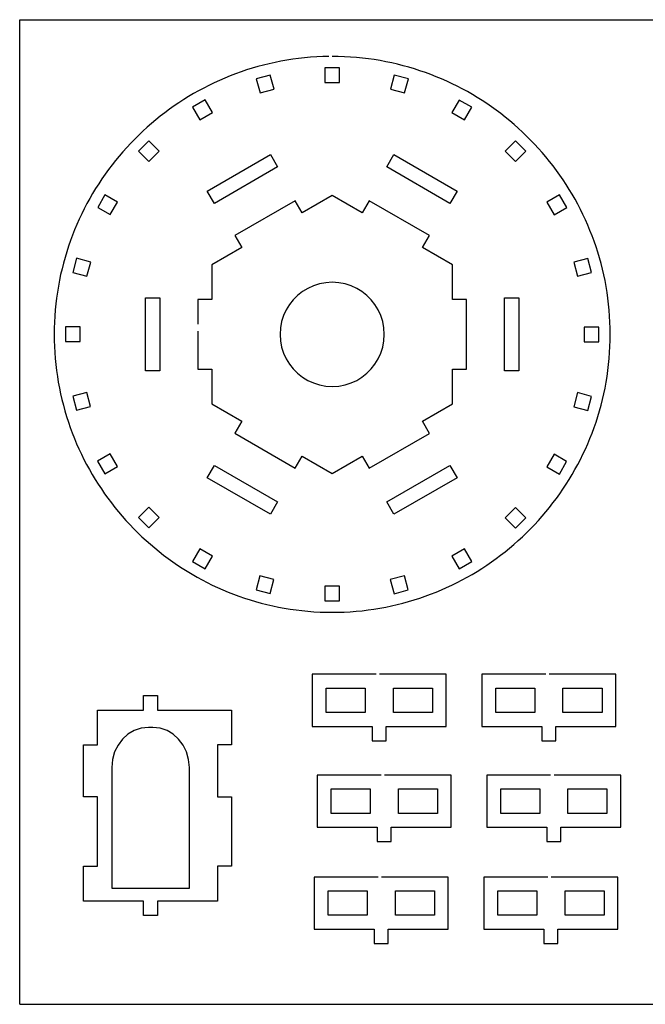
# Model space of a CAD drawing. Extents: x 302 to 619, y 367 to 617.
# Tile 1 of 2: x 302 to 460, y 367 to 617. Entities that reach past the tile are written whole.
import ezdxf

# ---------------------------------------------------------------- set-up
doc = ezdxf.new("R2010")
doc.units = 0
doc.linetypes.add('AUSGEZOGEN', pattern=[0])
for name, color, linetype in [('01_DREHEN', 7, 'AUSGEZOGEN'), ('02_MITTEL', 2, 'AUSGEZOGEN'), ('03_DUENN', 1, 'AUSGEZOGEN')]:
    doc.layers.add(name, color=color, linetype=linetype)

msp = doc.modelspace()

# ---------------------------------------------------------------- linework, layer by layer
at = {"layer": '01_DREHEN'}
for p, q in [((378.601448, 607.50545), (377.053526, 607.436764)), ((380.157658, 607.540444), (378.601448, 607.50545)), ((382.532982, 607.528346), (380.982327, 607.545193)), ((384.075617, 607.478052), (382.532982, 607.528346)), ((363.553644, 605.360897), (362.108103, 604.974785)), ((365.011013, 605.716856), (363.553644, 605.360897)), ((366.479853, 606.042301), (365.011013, 605.716856)), ((367.959827, 606.33692), (366.479853, 606.042301)), ((369.450598, 606.60031), (367.959827, 606.33692)), ((370.951765, 606.832157), (369.450598, 606.60031)), ((372.462991, 607.032079), (370.951765, 606.832157)), ((373.98394, 607.199719), (372.462991, 607.032079)), ((375.51423, 607.334719), (373.98394, 607.199719)), ((377.053526, 607.436764), (375.51423, 607.334719)), ((385.60994, 607.394623), (384.075617, 607.478052)), ((387.135547, 607.278443), (385.60994, 607.394623)), ((388.652128, 607.129845), (387.135547, 607.278443)), ((390.159321, 606.949189), (388.652128, 607.129845)), ((391.656791, 606.73681), (390.159321, 606.949189)), ((393.144158, 606.493046), (391.656791, 606.73681)), ((394.621085, 606.218275), (393.144158, 606.493046)), ((396.087236, 605.912858), (394.621085, 606.218275)), ((397.542253, 605.577084), (396.087236, 605.912858)), ((398.985778, 605.211359), (397.542253, 605.577084)), ((400.417495, 604.815994), (398.985778, 605.211359)), ((355.07051, 602.604637), (353.703469, 602.045149)), ((356.451508, 603.136098), (355.07051, 602.604637)), ((357.846105, 603.639198), (356.451508, 603.136098)), ((359.253987, 604.113599), (357.846105, 603.639198)), ((360.674772, 604.5589), (359.253987, 604.113599)), ((362.108103, 604.974785), (360.674772, 604.5589)), ((401.837005, 604.391372), (400.417495, 604.815994)), ((403.244013, 603.937827), (401.837005, 604.391372)), ((404.638139, 603.455696), (403.244013, 603.937827)), ((406.019025, 602.945338), (404.638139, 603.455696)), ((407.386334, 602.407088), (406.019025, 602.945338)), ((349.689805, 600.202227), (348.382221, 599.534288)), ((351.012781, 600.843597), (349.689805, 600.202227)), ((352.350788, 601.458038), (351.012781, 600.843597)), ((353.703469, 602.045149), (352.350788, 601.458038)), ((408.739733, 601.841328), (407.386334, 602.407088)), ((410.07886, 601.248371), (408.739733, 601.841328)), ((411.403359, 600.628598), (410.07886, 601.248371)), ((412.712892, 599.982321), (411.403359, 600.628598)), ((345.814681, 598.120044), (344.55542, 597.374479)), ((347.090408, 598.840092), (345.814681, 598.120044)), ((348.382221, 599.534288), (347.090408, 598.840092)), ((414.007102, 599.309924), (412.712892, 599.982321)), ((415.28563, 598.611741), (414.007102, 599.309924)), ((416.548162, 597.888107), (415.28563, 598.611741)), ((417.794317, 597.139406), (416.548162, 597.888107)), ((342.087729, 595.808187), (340.879994, 594.9882)), ((343.312982, 596.603733), (342.087729, 595.808187)), ((344.55542, 597.374479), (343.312982, 596.603733)), ((419.023761, 596.365949), (417.794317, 597.139406)), ((420.236155, 595.568118), (419.023761, 596.365949)), ((421.431121, 594.746227), (420.236155, 595.568118)), ((338.518515, 593.276267), (337.36551, 592.385039)), ((339.690136, 594.144107), (338.518515, 593.276267)), ((340.879994, 594.9882), (339.690136, 594.144107)), ((422.608321, 593.900656), (421.431121, 594.746227)), ((423.767419, 593.03174), (422.608321, 593.900656)), ((424.908057, 592.139841), (423.767419, 593.03174)), ((335.116672, 590.533873), (334.021578, 589.57463)), ((336.231435, 591.470781), (335.116672, 590.533873)), ((337.36551, 592.385039), (336.231435, 591.470781)), ((426.029878, 591.225268), (424.908057, 592.139841)), ((427.132543, 590.288428), (426.029878, 591.225268)), ((428.215719, 589.329611), (427.132543, 590.288428)), ((331.891789, 587.590593), (330.85781, 586.566539)), ((332.946513, 588.59341), (331.891789, 587.590593)), ((334.021578, 589.57463), (332.946513, 588.59341)), ((429.279023, 588.349219), (428.215719, 589.329611)), ((430.322142, 587.347568), (429.279023, 588.349219)), ((329.844935, 585.521561), (328.853476, 584.45606)), ((330.85781, 586.566539), (329.844935, 585.521561)), ((431.344696, 586.325014), (430.322142, 587.347568)), ((432.346347, 585.281896), (431.344696, 586.325014)), ((433.326739, 584.218591), (432.346347, 585.281896)), ((327.883816, 583.370377), (326.936311, 582.264866)), ((328.853476, 584.45606), (327.883816, 583.370377)), ((434.285556, 583.135415), (433.326739, 584.218591)), ((435.222396, 582.03275), (434.285556, 583.135415)), ((326.0113, 581.139864), (325.109162, 579.995753)), ((326.936311, 582.264866), (326.0113, 581.139864)), ((436.136968, 580.910929), (435.222396, 582.03275)), ((437.028868, 579.770291), (436.136968, 580.910929)), ((323.374894, 577.651591), (322.543481, 576.452257)), ((324.230233, 578.832869), (323.374894, 577.651591)), ((325.109162, 579.995753), (324.230233, 578.832869)), ((437.897784, 578.611193), (437.028868, 579.770291)), ((438.743355, 577.433993), (437.897784, 578.611193)), ((321.736331, 575.235225), (320.953846, 574.000854)), ((322.543481, 576.452257), (321.736331, 575.235225)), ((439.565246, 576.239027), (438.743355, 577.433993)), ((440.363077, 575.026633), (439.565246, 576.239027)), ((441.136534, 573.797189), (440.363077, 575.026633)), ((320.19634, 572.749477), (319.464194, 571.481502)), ((320.953846, 574.000854), (320.19634, 572.749477)), ((441.885258, 572.551033), (441.136534, 573.797189)), ((442.608869, 571.288502), (441.885258, 572.551033)), ((318.757744, 570.197238), (318.077371, 568.897048)), ((319.464194, 571.481502), (318.757744, 570.197238)), ((443.307052, 570.009974), (442.608869, 571.288502)), ((443.979449, 568.715764), (443.307052, 570.009974)), ((317.423411, 567.581308), (316.796222, 566.250358)), ((318.077371, 568.897048), (317.423411, 567.581308)), ((444.625725, 567.40623), (443.979449, 568.715764)), ((316.796222, 566.250358), (316.196163, 564.904555)), ((445.245498, 566.081732), (444.625725, 567.40623)), ((445.838456, 564.742605), (445.245498, 566.081732)), ((315.62357, 563.544235), (315.078845, 562.1698)), ((316.196163, 564.904555), (315.62357, 563.544235)), ((446.404216, 563.389207), (445.838456, 564.742605)), ((446.942466, 562.021897), (446.404216, 563.389207)), ((314.562305, 560.781566), (314.074304, 559.379912)), ((315.078845, 562.1698), (314.562305, 560.781566)), ((447.452824, 560.641011), (446.942466, 562.021897)), ((447.934954, 559.246885), (447.452824, 560.641011)), ((313.615226, 557.965175), (313.185406, 556.537714)), ((314.074304, 559.379912), (313.615226, 557.965175)), ((448.388499, 557.839877), (447.934954, 559.246885)), ((448.813144, 556.420368), (448.388499, 557.839877)), ((312.785203, 555.097908), (312.414974, 553.646095)), ((313.185406, 556.537714), (312.785203, 555.097908)), ((449.208487, 554.988649), (448.813144, 556.420368)), ((312.414974, 553.646095), (312.075056, 552.18261)), ((449.574212, 553.545125), (449.208487, 554.988649)), ((449.909985, 552.090108), (449.574212, 553.545125)), ((311.765852, 550.707833), (311.487655, 549.222125)), ((312.075056, 552.18261), (311.765852, 550.707833)), ((450.215425, 550.623957), (449.909985, 552.090108)), ((450.490174, 549.14703), (450.215425, 550.623957)), ((311.240888, 547.725819), (311.025843, 546.219297)), ((311.487655, 549.222125), (311.240888, 547.725819)), ((450.733938, 547.659663), (450.490174, 549.14703)), ((450.946317, 546.162193), (450.733938, 547.659663)), ((311.025843, 546.219297), (310.842924, 544.702897)), ((451.126973, 544.655), (450.946317, 546.162193)), ((310.692467, 543.176975), (310.574808, 541.64189)), ((310.842924, 544.702897), (310.692467, 543.176975)), ((451.275571, 543.13842), (451.126973, 544.655)), ((451.391751, 541.612812), (451.275571, 543.13842)), ((310.490327, 540.097979), (310.439383, 538.545644)), ((310.574808, 541.64189), (310.490327, 540.097979)), ((451.47518, 540.078489), (451.391751, 541.612812)), ((451.525474, 538.535854), (451.47518, 540.078489)), ((310.439383, 538.545644), (310.422334, 536.985199)), ((451.542321, 536.985199), (451.525474, 538.535854)), ((310.422334, 536.985199), (310.422334, 536.985199)), ((310.422334, 536.985199), (310.439182, 535.434545)), ((310.439182, 535.434545), (310.489476, 533.891911)), ((451.47509, 533.889827), (451.525451, 535.433514)), ((451.525451, 535.433514), (451.542321, 536.985199)), ((451.542321, 536.985199), (451.542321, 536.985199)), ((310.489476, 533.891911), (310.572903, 532.357588)), ((451.39155, 532.354496), (451.47509, 533.889827)), ((310.572903, 532.357588), (310.689085, 530.831979)), ((310.689085, 530.831979), (310.837682, 529.3154)), ((451.126413, 529.310292), (451.275212, 530.82788)), ((451.275212, 530.82788), (451.39155, 532.354496)), ((310.837682, 529.3154), (311.018361, 527.808206)), ((311.018361, 527.808206), (311.230739, 526.310758)), ((450.73284, 526.303701), (450.945511, 527.802136)), ((450.945511, 527.802136), (451.126413, 529.310292)), ((311.230739, 526.310758), (311.474482, 524.823369)), ((450.488785, 524.815394), (450.73284, 526.303701)), ((311.474482, 524.823369), (311.749252, 523.346443)), ((311.749252, 523.346443), (312.054692, 521.880291)), ((449.907813, 521.870456), (450.213655, 523.337526)), ((450.213655, 523.337526), (450.488785, 524.815394)), ((312.054692, 521.880291), (312.390442, 520.425274)), ((312.390442, 520.425274), (312.756168, 518.981749)), ((449.205395, 518.970123), (449.571614, 520.414543)), ((449.571614, 520.414543), (449.907813, 521.870456)), ((312.756168, 518.981749), (313.151533, 517.550031)), ((313.151533, 517.550031), (313.576156, 516.130523)), ((448.384355, 516.117193), (448.809538, 517.537553)), ((448.809538, 517.537553), (449.205395, 518.970123)), ((313.576156, 516.130523), (314.0297, 514.723515)), ((447.930206, 514.709356), (448.384355, 516.117193)), ((314.0297, 514.723515), (314.511831, 513.329411)), ((314.511831, 513.329411), (315.022211, 511.948502)), ((446.93644, 511.932776), (447.447447, 513.314446)), ((447.447447, 513.314446), (447.930206, 514.709356)), ((315.022211, 511.948502), (315.560439, 510.581192)), ((315.560439, 510.581192), (316.126199, 509.227794)), ((445.830995, 509.210567), (446.397495, 510.564704)), ((446.397495, 510.564704), (446.93644, 511.932776)), ((316.126199, 509.227794), (316.719156, 507.888667)), ((316.719156, 507.888667), (317.33893, 506.564169)), ((444.61672, 506.545552), (445.237299, 507.870722)), ((445.237299, 507.870722), (445.830995, 509.210567)), ((317.33893, 506.564169), (317.985206, 505.254635)), ((317.985206, 505.254635), (318.657604, 503.960426)), ((443.296388, 503.940509), (443.969637, 505.235347)), ((443.969637, 505.235347), (444.61672, 506.545552)), ((318.657604, 503.960426), (319.355787, 502.681898)), ((319.355787, 502.681898), (320.079419, 501.419366)), ((441.872802, 501.39824), (442.597331, 502.661354)), ((442.597331, 502.661354), (443.296388, 503.940509)), ((320.079419, 501.419366), (320.828121, 500.17321)), ((320.828121, 500.17321), (321.601578, 498.943767)), ((440.348739, 498.921566), (441.123159, 500.151524)), ((441.123159, 500.151524), (441.872802, 501.39824)), ((321.601578, 498.943767), (322.399408, 497.731394)), ((322.399408, 497.731394), (323.2213, 496.536407)), ((438.727001, 496.513265), (439.5499, 497.708678)), ((439.5499, 497.708678), (440.348739, 498.921566)), ((323.2213, 496.536407), (324.066872, 495.359207)), ((324.066872, 495.359207), (324.935786, 494.200108)), ((437.010409, 494.176115), (437.880399, 495.335617)), ((437.880399, 495.335617), (438.727001, 496.513265)), ((324.935786, 494.200108), (325.827709, 493.059469)), ((325.827709, 493.059469), (326.742259, 491.937649)), ((435.201741, 491.912939), (436.11741, 493.035095)), ((436.11741, 493.035095), (437.010409, 494.176115)), ((326.742259, 491.937649), (327.679121, 490.834983)), ((327.679121, 490.834983), (328.637916, 489.751808)), ((433.303798, 489.726516), (434.263758, 490.80996)), ((434.263758, 490.80996), (435.201741, 491.912939)), ((328.637916, 489.751808), (329.618331, 488.688504)), ((329.618331, 488.688504), (330.619982, 487.645408)), ((330.619982, 487.645408), (331.642536, 486.622832)), ((430.295595, 486.596957), (431.319358, 487.619666)), ((431.319358, 487.619666), (432.322219, 488.662988)), ((432.322219, 488.662988), (433.303798, 489.726516)), ((331.642536, 486.622832), (332.685632, 485.62118)), ((332.685632, 485.62118), (333.748936, 484.640789)), ((428.186685, 484.61469), (429.251243, 485.59517)), ((429.251243, 485.59517), (430.295595, 486.596957)), ((333.748936, 484.640789), (334.832111, 483.681993)), ((334.832111, 483.681993), (335.934777, 482.745131)), ((335.934777, 482.745131), (337.056597, 481.830582)), ((424.875148, 481.804438), (425.99829, 482.718965)), ((425.99829, 482.718965), (427.102255, 483.655827)), ((427.102255, 483.655827), (428.186685, 484.61469)), ((337.056597, 481.830582), (338.197236, 480.938658)), ((338.197236, 480.938658), (339.356335, 480.069744)), ((339.356335, 480.069744), (340.533557, 479.224172)), ((421.394223, 479.198365), (422.572767, 480.043779)), ((422.572767, 480.043779), (423.73321, 480.912582)), ((423.73321, 480.912582), (424.875148, 481.804438)), ((340.533557, 479.224172), (341.728522, 478.402281)), ((341.728522, 478.402281), (342.940895, 477.60445)), ((342.940895, 477.60445), (344.170337, 476.830993)), ((417.753298, 476.805902), (418.98413, 477.579067)), ((418.98413, 477.579067), (420.197892, 478.376674)), ((420.197892, 478.376674), (421.394223, 479.198365)), ((344.170337, 476.830993), (345.416493, 476.082291)), ((345.416493, 476.082291), (346.679026, 475.358659)), ((346.679026, 475.358659), (347.957554, 474.660476)), ((413.96187, 474.636505), (415.241832, 475.334285)), ((415.241832, 475.334285), (416.505753, 476.057536)), ((416.505753, 476.057536), (417.753298, 476.805902)), ((347.957554, 474.660476), (349.251764, 473.988078)), ((349.251764, 473.988078), (350.561296, 473.341802)), ((350.561296, 473.341802), (351.885795, 472.722028)), ((351.885795, 472.722028), (353.224922, 472.129071)), ((408.688766, 472.107274), (410.029328, 472.699604)), ((410.029328, 472.699604), (411.35526, 473.318817)), ((411.35526, 473.318817), (412.666226, 473.964578)), ((412.666226, 473.964578), (413.96187, 474.636505)), ((353.224922, 472.129071), (354.57832, 471.563311)), ((354.57832, 471.563311), (355.94563, 471.025061)), ((355.94563, 471.025061), (357.326539, 470.514703)), ((357.326539, 470.514703), (358.720643, 470.032572)), ((358.720643, 470.032572), (360.127651, 469.579028)), ((401.778735, 469.561038), (403.187199, 470.013732)), ((403.187199, 470.013732), (404.582781, 470.495033)), ((404.582781, 470.495033), (405.965146, 471.00463)), ((405.965146, 471.00463), (407.333912, 471.542163)), ((407.333912, 471.542163), (408.688766, 472.107274)), ((360.127651, 469.579028), (361.547181, 469.154405)), ((361.547181, 469.154405), (362.978877, 468.75904)), ((362.978877, 468.75904), (364.422402, 468.393314)), ((364.422402, 468.393314), (365.877419, 468.057564)), ((365.877419, 468.057564), (367.34357, 467.752124)), ((367.34357, 467.752124), (368.820519, 467.477354)), ((393.077017, 467.465726), (394.555423, 467.739288)), ((394.555423, 467.739288), (396.023052, 468.043585)), ((396.023052, 468.043585), (397.479548, 468.37826)), ((397.479548, 468.37826), (398.924551, 468.742955)), ((398.924551, 468.742955), (400.357725, 469.137334)), ((400.357725, 469.137334), (401.778735, 469.561038)), ((368.820519, 467.477354), (370.307886, 467.233611)), ((370.307886, 467.233611), (371.805334, 467.021211)), ((371.805334, 467.021211), (373.312528, 466.840554)), ((373.312528, 466.840554), (374.829107, 466.691957)), ((374.829107, 466.691957), (376.354716, 466.575775)), ((376.354716, 466.575775), (377.889039, 466.492348)), ((377.889039, 466.492348), (379.431696, 466.442053)), ((379.431696, 466.442053), (380.982327, 466.425206)), ((380.982327, 466.425206), (382.455625, 466.440462)), ((382.455625, 466.440462), (383.999716, 466.489144)), ((383.999716, 466.489144), (385.535495, 466.571027)), ((385.535495, 466.571027), (387.062559, 466.685706)), ((387.062559, 466.685706), (388.580596, 466.83287)), ((388.580596, 466.83287), (390.089268, 467.01216)), ((390.089268, 467.01216), (391.588194, 467.223216)), ((391.588194, 467.223216), (393.077017, 467.465726)), ((392.119128, 450.692805), (375.909111, 450.692805)), ((375.909111, 450.692805), (375.909111, 437.462808)), ((409.915508, 450.692805), (392.970434, 450.692805)), ((409.915508, 437.462808), (409.915508, 450.692805)), ((435.162658, 450.692805), (418.952642, 450.692805)), ((418.952642, 450.692805), (418.952642, 437.462808)), ((452.959039, 450.692805), (436.013964, 450.692805)), ((452.959039, 437.462808), (452.959039, 450.692805)), ((333.089307, 441.609446), (333.089307, 445.268608)), ((333.089307, 445.268608), (336.644541, 445.268608)), ((336.644541, 445.268608), (336.644541, 441.609446)), ((321.411803, 432.789442), (321.411803, 441.609446)), ((321.411803, 441.609446), (333.089307, 441.609446)), ((336.644541, 441.609446), (355.417304, 441.609446)), ((355.417304, 441.609446), (355.417304, 432.789442)), ((375.909111, 437.462808), (391.115504, 437.462808)), ((391.115504, 437.462808), (391.115504, 433.803647)), ((394.670739, 433.803647), (394.670739, 437.462808)), ((394.670739, 437.462808), (409.915508, 437.462808)), ((418.952642, 437.462808), (434.159034, 437.462808)), ((434.159034, 437.462808), (434.159034, 433.803647)), ((437.714292, 433.803647), (437.714292, 437.462808)), ((437.714292, 437.462808), (452.959039, 437.462808)), ((317.883787, 428.773247), (317.883787, 432.789442)), ((317.883787, 432.789442), (321.411803, 432.789442)), ((355.417304, 432.789442), (351.889311, 432.789442)), ((351.889311, 432.789442), (351.889311, 419.559446)), ((391.115504, 433.803647), (394.670739, 433.803647)), ((434.159034, 433.803647), (437.714292, 433.803647)), ((317.883787, 426.36936), (317.883787, 428.773247)), ((317.883787, 419.559446), (317.883787, 426.36936)), ((393.376588, 425.077936), (377.166571, 425.077936)), ((377.166571, 425.077936), (377.166571, 411.84794)), ((411.172946, 425.077936), (394.227894, 425.077936)), ((411.172946, 411.84794), (411.172946, 425.077936)), ((436.420118, 425.077936), (420.210102, 425.077936)), ((420.210102, 425.077936), (420.210102, 411.84794)), ((454.216499, 425.077936), (437.271424, 425.077936)), ((454.216499, 411.84794), (454.216499, 425.077936)), ((321.411803, 419.559446), (317.883787, 419.559446)), ((321.411803, 401.919436), (321.411803, 419.559446)), ((351.889311, 419.559446), (355.417304, 419.559446)), ((355.417304, 419.559446), (355.417304, 417.354338)), ((355.417304, 417.354338), (355.417304, 415.149253)), ((355.417304, 415.149253), (355.417304, 412.94419)), ((355.417304, 412.94419), (355.417304, 410.73915)), ((355.417304, 410.73915), (355.417304, 408.534154)), ((377.166571, 411.84794), (392.372942, 411.84794)), ((392.372942, 411.84794), (392.372942, 408.188779)), ((395.928199, 408.188779), (395.928199, 411.84794)), ((395.928199, 411.84794), (411.172946, 411.84794)), ((420.210102, 411.84794), (435.416494, 411.84794)), ((435.416494, 411.84794), (435.416494, 408.188779)), ((438.971752, 408.188779), (438.971752, 411.84794)), ((438.971752, 411.84794), (454.216499, 411.84794)), ((355.417304, 408.534154), (355.417304, 406.329203)), ((392.372942, 408.188779), (395.928199, 408.188779)), ((435.416494, 408.188779), (438.971752, 408.188779)), ((355.417304, 406.329203), (355.417304, 404.124297)), ((355.417304, 404.124297), (355.417304, 401.919436)), ((317.883787, 393.099453), (317.883787, 401.919436)), ((317.883787, 401.919436), (321.411803, 401.919436)), ((355.417304, 401.919436), (351.889311, 401.919436)), ((351.889311, 401.919436), (351.890185, 393.099453)), ((392.639685, 399.199005), (376.429668, 399.199005)), ((376.429668, 399.199005), (376.429668, 385.968987)), ((410.436044, 399.199005), (393.490992, 399.199005)), ((410.436044, 385.968987), (410.436044, 399.199005)), ((435.683215, 399.199005), (419.473199, 399.199005)), ((419.473199, 399.199005), (419.473199, 385.968987)), ((453.479596, 399.199005), (436.534521, 399.199005)), ((453.479596, 385.968987), (453.479596, 399.199005)), ((333.09018, 393.099453), (317.883787, 393.099453)), ((333.09018, 389.440292), (333.09018, 393.099453)), ((351.890185, 393.099453), (336.645438, 393.099453)), ((336.645438, 393.099453), (336.645438, 389.440292)), ((336.645438, 389.440292), (333.09018, 389.440292)), ((376.429668, 385.968987), (391.63604, 385.968987)), ((391.63604, 385.968987), (391.63604, 382.309848)), ((395.191296, 382.309848), (395.191296, 385.968987)), ((395.191296, 385.968987), (410.436044, 385.968987)), ((419.473199, 385.968987), (434.679592, 385.968987)), ((434.679592, 385.968987), (434.679592, 382.309848)), ((438.234849, 382.309848), (438.234849, 385.968987)), ((438.234849, 385.968987), (453.479596, 385.968987)), ((391.63604, 382.309848), (395.191296, 382.309848)), ((434.679592, 382.309848), (438.234849, 382.309848))]:
    msp.add_line(p, q, dxfattribs=at)
at = {"layer": '02_MITTEL'}
for p, q in [((301.680041, 366.885267), (301.680041, 616.885267)), ((301.680041, 616.885267), (619.200041, 616.885267)), ((301.680041, 366.885267), (619.200041, 366.885267))]:
    msp.add_line(p, q, dxfattribs=at)
at = {"layer": '03_DUENN'}
for p, q in [((365.282647, 602.825976), (361.704449, 601.867159)), ((366.241375, 599.247778), (365.282647, 602.825976)), ((382.858428, 604.6458), (379.154035, 604.6458)), ((379.154035, 604.6458), (379.154035, 600.941408)), ((382.858428, 600.941408), (382.858428, 604.6458)), ((396.728158, 602.813453), (395.769408, 599.235256)), ((400.306334, 601.854703), (396.728158, 602.813453)), ((361.704449, 601.867159), (362.663357, 598.28905)), ((379.154035, 600.941408), (382.858428, 600.941408)), ((399.347606, 598.276528), (400.306334, 601.854703)), ((362.663357, 598.28905), (366.241375, 599.247778)), ((395.769408, 599.235256), (399.347606, 598.276528)), ((348.776981, 596.521357), (345.568877, 594.669139)), ((350.629177, 593.313254), (348.776981, 596.521357)), ((413.227888, 596.49322), (411.375691, 593.285116)), ((416.435991, 594.641001), (413.227888, 596.49322)), ((345.568877, 594.669139), (347.421074, 591.461058)), ((347.421074, 591.461058), (350.629177, 593.313254)), ((411.375691, 593.285116), (414.583794, 591.43292)), ((414.583794, 591.43292), (416.435991, 594.641001)), ((334.465557, 586.155291), (331.846199, 583.535843)), ((337.085004, 583.535843), (334.465557, 586.155291)), ((427.532702, 586.121059), (424.913345, 583.501701)), ((430.15215, 583.501701), (427.532702, 586.121059)), ((331.846199, 583.535843), (334.465557, 580.916463)), ((334.465557, 580.916463), (337.085004, 583.535843)), ((349.281671, 573.369811), (365.322165, 582.630904)), ((365.322165, 582.630904), (367.13034, 579.499105)), ((394.833867, 579.499374), (396.641975, 582.631084)), ((396.641975, 582.631084), (412.682558, 573.37008)), ((424.913345, 583.501701), (427.532702, 580.882254)), ((427.532702, 580.882254), (430.15215, 583.501701)), ((367.13034, 579.499105), (351.089756, 570.238101)), ((410.87445, 570.23837), (394.833867, 579.499374)), ((351.089756, 570.238101), (349.281671, 573.369811)), ((412.682558, 573.37008), (410.87445, 570.23837)), ((323.323883, 572.444687), (321.471664, 569.236584)), ((326.531964, 570.592492), (323.323883, 572.444687)), ((324.679767, 567.384388), (326.531964, 570.592492)), ((371.563451, 570.908863), (356.28678, 562.088859)), ((373.327448, 567.853525), (371.563451, 570.908863)), ((380.982058, 572.272881), (373.327448, 567.853525)), ((388.619666, 567.863315), (380.982058, 572.272881)), ((390.383483, 570.918653), (388.619666, 567.863315)), ((405.660244, 562.098649), (390.383483, 570.918653)), ((438.660464, 572.396006), (435.452361, 570.54381)), ((435.452361, 570.54381), (437.304558, 567.335707)), ((440.512661, 569.187903), (438.660464, 572.396006)), ((321.471664, 569.236584), (324.679767, 567.384388)), ((437.304558, 567.335707), (440.512661, 569.187903)), ((356.28678, 562.088859), (358.050776, 559.03352)), ((403.896337, 559.04331), (405.660244, 562.098649)), ((358.050776, 559.03352), (350.413438, 554.624134)), ((411.550679, 554.624044), (403.896337, 559.04331)), ((316.112556, 556.309474), (315.153828, 552.731276)), ((319.690731, 555.350724), (316.112556, 556.309474)), ((318.732003, 551.772549), (319.690731, 555.350724)), ((445.864018, 556.262809), (442.285909, 555.303902)), ((442.285909, 555.303902), (443.24466, 551.725884)), ((446.822835, 552.684634), (445.864018, 556.262809)), ((315.153828, 552.731276), (318.732003, 551.772549)), ((350.413438, 554.624134), (350.413528, 545.804936)), ((411.550769, 545.804846), (411.550679, 554.624044)), ((443.24466, 551.725884), (446.822835, 552.684634)), ((379.326693, 550.111784), (377.7313, 549.809951)), ((380.982327, 550.215196), (379.326693, 550.111784)), ((382.637984, 550.111784), (380.982327, 550.215196)), ((380.982327, 550.215196), (380.982327, 550.215196)), ((384.233355, 549.809951), (382.637984, 550.111784)), ((373.432405, 547.839424), (372.203723, 546.869427)), ((374.771599, 548.661203), (373.432405, 547.839424)), ((376.208762, 549.322242), (374.771599, 548.661203)), ((377.7313, 549.809951), (376.208762, 549.322242)), ((385.755894, 549.322242), (384.233355, 549.809951)), ((387.193056, 548.661203), (385.755894, 549.322242)), ((388.53225, 547.839424), (387.193056, 548.661203)), ((389.760955, 546.869427), (388.53225, 547.839424)), ((333.622024, 546.245935), (337.238217, 546.245935)), ((333.622024, 527.723927), (333.622024, 546.245935)), ((337.238217, 546.245935), (337.238217, 527.723927)), ((350.413528, 545.804936), (346.885445, 545.805026)), ((346.885445, 545.805026), (346.885535, 539.590981)), ((371.0981, 545.763804), (370.128126, 544.535123)), ((372.203723, 546.869427), (371.0981, 545.763804)), ((390.866555, 545.763804), (389.760955, 546.869427)), ((391.836551, 544.535123), (390.866555, 545.763804)), ((415.078695, 545.804936), (411.550769, 545.804846)), ((415.078605, 538.882649), (415.078695, 545.804936)), ((424.726438, 527.724375), (424.726438, 546.246473)), ((424.726438, 546.246473), (428.342654, 546.246473)), ((428.342654, 546.246473), (428.342654, 527.724286)), ((369.306324, 543.195928), (368.645284, 541.758766)), ((370.128126, 544.535123), (369.306324, 543.195928)), ((392.658331, 543.195928), (391.836551, 544.535123)), ((393.31937, 541.758766), (392.658331, 543.195928)), ((368.157576, 540.236227), (367.855743, 538.640856)), ((368.645284, 541.758766), (368.157576, 540.236227)), ((393.807079, 540.236227), (393.31937, 541.758766)), ((394.108935, 538.640856), (393.807079, 540.236227)), ((317.023476, 538.867125), (313.319084, 538.867125)), ((313.319084, 538.867125), (313.319084, 535.162732)), ((317.023476, 535.162732), (317.023476, 538.867125)), ((346.885535, 537.835879), (346.885535, 528.164926)), ((367.855743, 538.640856), (367.752332, 536.985199)), ((394.212324, 536.985199), (394.108935, 538.640856)), ((415.078605, 537.066073), (415.078605, 538.882649)), ((444.932711, 538.810849), (444.932711, 535.106456)), ((448.637103, 538.810849), (444.932711, 538.810849)), ((448.637103, 535.106456), (448.637103, 538.810849)), ((313.319084, 535.162732), (317.023476, 535.162732)), ((367.752332, 536.985199), (367.855743, 535.329565)), ((367.855743, 535.329565), (368.157576, 533.734173)), ((393.807079, 533.734173), (394.108935, 535.329565)), ((394.108935, 535.329565), (394.212324, 536.985199)), ((415.078605, 528.164926), (415.078605, 537.066073)), ((444.932711, 535.106456), (448.637103, 535.106456)), ((368.157576, 533.734173), (368.645284, 532.211634)), ((393.31937, 532.211634), (393.807079, 533.734173)), ((368.645284, 532.211634), (369.306324, 530.774471)), ((369.306324, 530.774471), (370.128126, 529.435277)), ((391.836551, 529.435277), (392.658331, 530.774471)), ((392.658331, 530.774471), (393.31937, 532.211634)), ((337.238217, 527.723927), (333.622024, 527.723927)), ((346.885535, 528.164926), (350.413528, 528.164926)), ((350.413528, 528.164926), (350.413438, 519.326506)), ((370.128126, 529.435277), (371.0981, 528.206595)), ((371.0981, 528.206595), (372.203723, 527.100972)), ((389.760955, 527.100972), (390.866555, 528.206595)), ((390.866555, 528.206595), (391.836551, 529.435277)), ((411.550679, 519.326506), (411.550769, 528.164926)), ((411.550769, 528.164926), (415.078605, 528.164926)), ((428.342654, 527.724286), (424.726438, 527.724375)), ((372.203723, 527.100972), (373.432405, 526.130999)), ((373.432405, 526.130999), (374.771599, 525.309196)), ((374.771599, 525.309196), (376.208762, 524.648157)), ((385.755894, 524.648157), (387.193056, 525.309196)), ((387.193056, 525.309196), (388.53225, 526.130999)), ((388.53225, 526.130999), (389.760955, 527.100972)), ((376.208762, 524.648157), (377.7313, 524.160448)), ((377.7313, 524.160448), (379.326693, 523.858615)), ((379.326693, 523.858615), (380.982327, 523.755204)), ((380.982327, 523.755204), (382.637984, 523.858615)), ((382.637984, 523.858615), (384.233355, 524.160448)), ((384.233355, 524.160448), (385.755894, 524.648157)), ((318.71948, 522.244516), (315.141305, 521.285788)), ((315.141305, 521.285788), (316.100122, 517.70759)), ((319.678208, 518.666498), (318.71948, 522.244516)), ((443.232137, 522.197851), (442.273387, 518.619676)), ((446.810312, 521.239123), (443.232137, 522.197851)), ((445.851584, 517.660925), (446.810312, 521.239123)), ((316.100122, 517.70759), (319.678208, 518.666498)), ((350.413438, 519.326506), (358.050956, 514.916941)), ((403.896068, 514.907061), (411.550679, 519.326506)), ((442.273387, 518.619676), (445.851584, 517.660925)), ((358.050956, 514.916941), (356.286691, 511.861243)), ((405.660065, 511.851722), (403.896068, 514.907061)), ((356.286691, 511.861243), (371.56363, 503.041777)), ((390.383662, 503.031292), (405.660065, 511.851722)), ((324.65163, 506.637874), (321.443549, 504.785678)), ((326.503825, 503.42977), (324.65163, 506.637874)), ((371.56363, 503.041777), (373.327627, 506.096936)), ((373.327627, 506.096936), (380.982058, 501.677692)), ((380.982058, 501.677692), (388.619397, 506.087056)), ((388.619397, 506.087056), (390.383662, 503.031292)), ((437.276419, 506.589192), (435.424223, 503.381089)), ((440.484523, 504.736997), (437.276419, 506.589192)), ((321.443549, 504.785678), (323.295744, 501.577574)), ((323.295744, 501.577574), (326.503825, 503.42977)), ((349.282096, 500.60032), (351.090204, 503.732029)), ((351.090204, 503.732029), (367.130788, 494.471026)), ((394.834315, 494.471294), (410.874899, 503.732298)), ((410.874899, 503.732298), (412.683006, 500.600588)), ((435.424223, 503.381089), (438.632327, 501.528893)), ((438.632327, 501.528893), (440.484523, 504.736997)), ((365.322681, 491.339315), (349.282096, 500.60032)), ((412.683006, 500.600588), (396.642512, 491.339494)), ((334.431437, 493.088145), (331.811968, 490.468698)), ((337.050796, 490.468698), (334.431437, 493.088145)), ((367.130788, 494.471026), (365.322681, 491.339315)), ((396.642512, 491.339494), (394.834315, 494.471294)), ((427.49856, 493.053937), (424.879113, 490.434556)), ((430.117941, 490.434556), (427.49856, 493.053937)), ((331.811968, 490.468698), (334.431437, 487.84934)), ((334.431437, 487.84934), (337.050796, 490.468698)), ((424.879113, 490.434556), (427.49856, 487.815109)), ((427.49856, 487.815109), (430.117941, 490.434556)), ((347.372393, 482.540661), (345.520196, 479.332558)), ((350.580496, 480.688464), (347.372393, 482.540661)), ((414.535113, 482.512523), (411.32701, 480.660327)), ((416.387309, 479.304419), (414.535113, 482.512523)), ((348.728299, 477.480361), (350.580496, 480.688464)), ((411.32701, 480.660327), (413.179206, 477.452223)), ((345.520196, 479.332558), (348.728299, 477.480361)), ((413.179206, 477.452223), (416.387309, 479.304419)), ((362.616535, 475.693872), (361.657807, 472.115697)), ((366.19471, 474.735144), (362.616535, 475.693872)), ((399.300761, 475.681349), (395.722765, 474.722621)), ((400.259668, 472.103241), (399.300761, 475.681349)), ((365.235982, 471.156947), (366.19471, 474.735144)), ((382.802152, 473.032173), (379.097759, 473.032173)), ((379.097759, 473.032173), (379.097759, 469.32778)), ((382.802152, 469.32778), (382.802152, 473.032173)), ((395.722765, 474.722621), (396.681493, 471.144423)), ((361.657807, 472.115697), (365.235982, 471.156947)), ((396.681493, 471.144423), (400.259668, 472.103241)), ((379.097759, 469.32778), (382.802152, 469.32778)), ((379.435872, 447.174333), (389.343376, 447.174333)), ((379.435872, 440.976957), (379.435872, 447.174333)), ((389.343376, 447.174333), (389.343376, 440.976957)), ((396.509987, 447.174333), (406.417491, 447.174333)), ((396.509987, 440.976957), (396.509987, 447.174333)), ((406.417491, 447.174333), (406.417491, 440.976957)), ((422.479424, 447.174333), (432.386929, 447.174333)), ((422.479424, 440.976957), (422.479424, 447.174333)), ((432.386929, 447.174333), (432.386929, 440.976957)), ((439.553516, 447.174333), (449.461021, 447.174333)), ((439.553516, 440.976957), (439.553516, 447.174333)), ((449.461021, 447.174333), (449.461021, 440.976957)), ((389.343376, 440.976957), (379.435872, 440.976957)), ((406.417491, 440.976957), (396.509987, 440.976957)), ((432.386929, 440.976957), (422.479424, 440.976957)), ((449.461021, 440.976957), (439.553516, 440.976957)), ((329.145204, 435.449124), (327.768709, 434.199518)), ((330.723078, 436.393582), (329.145204, 435.449124)), ((332.464201, 436.990997), (330.723078, 436.393582)), ((334.330444, 437.199455), (332.464201, 436.990997)), ((335.453228, 437.199455), (334.330444, 437.199455)), ((337.319471, 436.991019), (335.453228, 437.199455)), ((339.060593, 436.393672), (337.319471, 436.991019)), ((340.638468, 435.449281), (339.060593, 436.393672)), ((342.014963, 434.199742), (340.638468, 435.449281)), ((326.631744, 432.686657), (325.772418, 430.952479)), ((327.768709, 434.199518), (326.631744, 432.686657)), ((343.151928, 432.686926), (342.014963, 434.199742)), ((344.011254, 430.952726), (343.151928, 432.686926)), ((325.772418, 430.952479), (325.228859, 429.038854)), ((344.554836, 429.039033), (344.011254, 430.952726)), ((325.228859, 429.038854), (325.039197, 426.987744)), ((344.744476, 426.987744), (344.554836, 429.039033)), ((325.039197, 426.987744), (325.039197, 396.35252)), ((344.744476, 396.35252), (344.744476, 426.987744)), ((380.693332, 421.559464), (390.600836, 421.559464)), ((380.693332, 415.362088), (380.693332, 421.559464)), ((390.600836, 421.559464), (390.600836, 415.362088)), ((397.767447, 421.559464), (407.674951, 421.559464)), ((397.767447, 415.362088), (397.767447, 421.559464)), ((407.674951, 421.559464), (407.674951, 415.362088)), ((423.736862, 421.559464), (433.644366, 421.559464)), ((423.736862, 415.362088), (423.736862, 421.559464)), ((433.644366, 421.559464), (433.644366, 415.362088)), ((440.810976, 421.559464), (450.718481, 421.559464)), ((440.810976, 415.362088), (440.810976, 421.559464)), ((450.718481, 421.559464), (450.718481, 415.362088)), ((390.600836, 415.362088), (380.693332, 415.362088)), ((407.674951, 415.362088), (397.767447, 415.362088)), ((433.644366, 415.362088), (423.736862, 415.362088)), ((450.718481, 415.362088), (440.810976, 415.362088)), ((325.039197, 396.35252), (344.744476, 396.35252)), ((379.956429, 395.680511), (389.863933, 395.680511)), ((379.956429, 389.483158), (379.956429, 395.680511)), ((389.863933, 395.680511), (389.863933, 389.483158)), ((397.030544, 395.680511), (406.938048, 395.680511)), ((397.030544, 389.483158), (397.030544, 395.680511)), ((406.938048, 395.680511), (406.938048, 389.483158)), ((422.99996, 395.680511), (432.907463, 395.680511)), ((422.99996, 389.483158), (422.99996, 395.680511)), ((432.907463, 395.680511), (432.907463, 389.483158)), ((440.074074, 395.680511), (449.981578, 395.680511)), ((440.074074, 389.483158), (440.074074, 395.680511)), ((449.981578, 395.680511), (449.981578, 389.483158)), ((389.863933, 389.483158), (379.956429, 389.483158)), ((406.938048, 389.483158), (397.030544, 389.483158)), ((432.907463, 389.483158), (422.99996, 389.483158)), ((449.981578, 389.483158), (440.074074, 389.483158))]:
    msp.add_line(p, q, dxfattribs=at)

doc.saveas('drawing.dxf')
